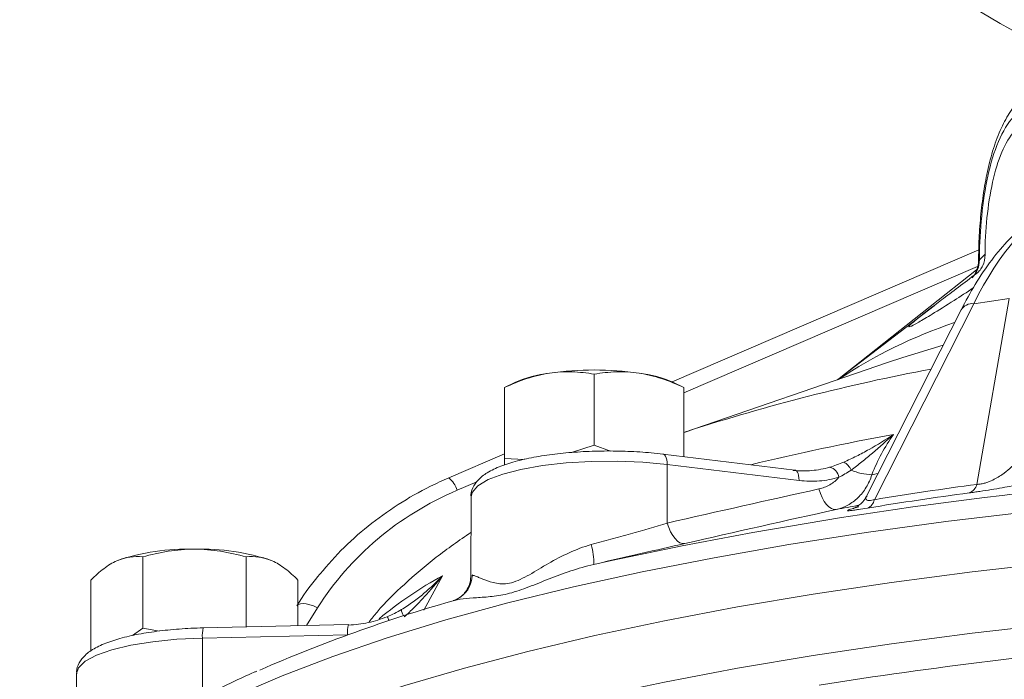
# Model space of a CAD drawing. Header units: millimetres. Extents: x 2 to 244, y -167 to 549.
# Tile 5 of 14: x 3 to 74, y 98 to 146. Entities that reach past the tile are written whole.
import ezdxf

# ---------------------------------------------------------------- set-up
doc = ezdxf.new("R2010")
doc.units = ezdxf.units.MM

msp = doc.modelspace()

# ---------------------------------------------------------------- linework, layer by layer
at = {"color": 7, "linetype": 'Continuous', "lineweight": 15}
for p, q in [((72.039, 129.592), (49.809, 120.032)), ((71.677, 125.694), (64.469, 111.479)), ((74.249, 126.078), (71.677, 125.694)), ((71.895, 112.588), (74.249, 126.078)), ((68.797, 125.549), (61.812, 120.184)), ((70.759, 125.244), (63.933, 111.78)), ((65.423, 121.424), (50.659, 116.354)), ((38.402, 119.981), (37.659, 119.614)), ((44.159, 115.425), (44.159, 120.582)), ((50.659, 119.614), (49.917, 119.981)), ((37.659, 114.454), (37.659, 119.611)), ((37.659, 119.572), (37.659, 119.611)), ((50.659, 114.601), (50.659, 119.611)), ((50.659, 119.611), (50.659, 119.568)), ((51.05, 116.47), (50.75, 116.372)), ((44.159, 115.425), (42.51, 114.894)), ((45.331, 115.001), (44.159, 115.425)), ((37.659, 114.807), (33.617, 113.069)), ((39.109, 114.403), (37.659, 114.454)), ((37.659, 114.454), (37.659, 113.997)), ((58.71, 113.629), (49.141, 114.784)), ((49.444, 114.026), (49.445, 109.78)), ((59.012, 112.871), (49.444, 114.026)), ((35.224, 111.682), (35.222, 106.022)), ((11.419, 102.17), (11.419, 107.327)), ((18.924, 102.25), (18.924, 107.327)), ((9.414, 106.986), (9.542, 107.046)), ((20.801, 107.046), (20.929, 106.986)), ((7.666, 100.488), (7.666, 105.645)), ((22.677, 102.335), (22.677, 105.645)), ((11.419, 102.17), (10.686, 101.622)), ((12.641, 101.945), (11.419, 102.17)), ((26.331, 102.418), (15.814, 102.179)), ((26.266, 101.676), (15.749, 101.438)), ((15.749, 101.438), (15.749, 97.192)), ((6.625, 98.861), (6.622, 91.441))]:
    msp.add_line(p, q, dxfattribs=at)
at = {"color": 8, "linetype": 'Continuous', "lineweight": 15}
for p, q in [((71.957, 128.394), (50.659, 119.234)), ((61.798, 120.18), (71.885, 128.152)), ((35.657, 112.783), (34.21, 112.16)), ((33.156, 105.966), (31.793, 103.474)), ((35.359, 106.024), (35.305, 105.985)), ((24.106, 103.644), (23.295, 102.349))]:
    msp.add_line(p, q, dxfattribs=at)
at = {"color": 8, "linetype": 'Continuous', "lineweight": 15, "flags": 128}
for points in [[(69.466, 122.693), (66.538, 121.798), (65.423, 121.424)], [(49.444, 114.026), (47.677, 114.189), (45.823, 114.264), (43.948, 114.248), (42.118, 114.141), (40.397, 113.948), (38.846, 113.674), (37.52, 113.331), (36.464, 112.93), (35.718, 112.484), (35.305, 112.011), (35.224, 111.682)], [(49.141, 114.784), (49.183, 114.773), (49.256, 114.725), (49.32, 114.64), (49.373, 114.523), (49.412, 114.378), (49.436, 114.21), (49.444, 114.026)], [(58.71, 113.629), (58.751, 113.619), (58.824, 113.57), (58.888, 113.485), (58.941, 113.368), (58.98, 113.223), (59.004, 113.055), (59.012, 112.871)], [(64.286, 113.292), (64.595, 113.35), (64.742, 113.377)], [(2.503, 82.159), (2.542, 82.713), (2.896, 84.405), (3.604, 86.089), (4.663, 87.761), (6.07, 89.416), (7.821, 91.048), (9.911, 92.653), (12.334, 94.227), (15.082, 95.765), (18.148, 97.261), (21.522, 98.713), (25.196, 100.115), (29.157, 101.464), (33.394, 102.755), (37.896, 103.985), (42.648, 105.15), (47.636, 106.247), (52.847, 107.272), (58.265, 108.223), (63.874, 109.096), (69.657, 109.89), (75.597, 110.601)], [(24.106, 103.644), (23.814, 103.767), (23.536, 103.859), (23.28, 103.917), (23.055, 103.94), (22.867, 103.927), (22.72, 103.878), (22.677, 103.85)], [(6.478, 81.598), (8.345, 83.224), (10.549, 84.821), (13.084, 86.385), (15.943, 87.911), (19.116, 89.395), (22.596, 90.832), (26.371, 92.219), (30.43, 93.55), (34.762, 94.823), (39.354, 96.033), (44.192, 97.177), (49.262, 98.252), (54.55, 99.254), (60.04, 100.18), (65.715, 101.028), (71.559, 101.795), (77.555, 102.479)], [(15.749, 101.438), (13.904, 101.35), (12.154, 101.175), (10.562, 100.918), (9.183, 100.589), (8.066, 100.199), (7.251, 99.762), (6.765, 99.293), (6.625, 98.861)]]:
    msp.add_lwpolyline(points, dxfattribs=at)
at = {"color": 7, "linetype": 'Continuous', "lineweight": 15, "flags": 128}
for points in [[(50.659, 116.353), (50.84, 116.414), (50.961, 116.455)], [(60.447, 112.254), (60.556, 111.928), (60.689, 111.626), (60.84, 111.358), (61.005, 111.132), (61.178, 110.956), (61.356, 110.833), (61.531, 110.77), (61.699, 110.766)], [(49.445, 109.78), (49.558, 109.451), (49.694, 109.147), (49.85, 108.877), (50.019, 108.651), (50.196, 108.476), (50.377, 108.356), (50.555, 108.296), (50.724, 108.297)], [(6.478, 86.041), (8.345, 87.667), (10.549, 89.264), (13.084, 90.828), (15.943, 92.354), (19.116, 93.838), (22.596, 95.275), (26.371, 96.662), (30.43, 97.993), (34.762, 99.266), (39.354, 100.476), (44.192, 101.62), (49.262, 102.695), (54.55, 103.696), (60.04, 104.623), (65.715, 105.471), (71.559, 106.238), (77.555, 106.922)], [(26.353, 102.384), (26.336, 102.416), (26.331, 102.418)]]:
    msp.add_lwpolyline(points, dxfattribs=at)
at = {"color": 7, "linetype": 'Continuous', "lineweight": 15}
msp.add_circle((123.355, 232.775), 100, dxfattribs=at)
for centre, radius, start, end in [((79.107, 121.757), 9.998, 131.43488, 134.62962), ((41.92, 111.919), 8.796, 96.60139, 113.58022), ((44.159, 97.604), 23.281, 81.97533, 98.02467), ((46.493, 112.272), 8.435, 66.05377, 83.76463), ((61.002, 112.955), 0.908, 9.37449, 75.57313), ((61.737, 113.211), 1.119, 21.66483, 62.84152), ((64.417, 117.487), 4.197, 246.99944, 268.2224), ((109.927, -192.224), 306.162, 94.58745, 102.41012), ((71.024, 112.809), 0.899, 291.1571, 345.80881), ((63.649, 111.64), 0.836, 292.39637, 348.83577), ((103.796, -109.083), 223.843, 100.41671, 100.84003), ((14.599, 92.461), 15.438, 87.87596, 109.1216), ((15.744, 92.461), 15.438, 70.8784, 92.12404), ((39.4, 106.867), 4.731, 358.99077, 16.58813), ((64.042, -1.933), 110.271, 105.89902, 113.58968), ((114.952, -247.146), 349.453, 94.867, 98.97057)]:
    msp.add_arc(centre, radius, start, end, dxfattribs=at)
at = {"color": 8, "linetype": 'Continuous', "lineweight": 15}
for centre, radius, start, end in [((70.282, 128.856), 1.802, 314.86608, 0.51262), ((71.587, 124.716), 0.982, 84.75068, 147.46047), ((81.436, 90.789), 35.334, 108.38835, 123.66717), ((95.221, -20.245), 143.687, 100.68425, 107.94054), ((99.445, -67.868), 187.117, 100.34114, 103.58147), ((32.564, 111.732), 1.701, 14.57489, 51.75693), ((47.406, 80.077), 29.552, 118.82957, 129.59776), ((33.328, 106.03), 1.978, 295.19152, 358.68025), ((26.948, 101.818), 2.496, 20.82294, 28.07492), ((31.06, 103.542), 0.879, 182.27337, 214.21329), ((18.004, 101.615), 2.262, 165.5558, 184.50007), ((28.521, 101.853), 2.262, 165.5558, 184.50007)]:
    msp.add_arc(centre, radius, start, end, dxfattribs=at)
at = {"color": 7, "linetype": 'Continuous', "lineweight": 15}
for centre, major_axis, ratio, start_param, end_param in [((78.226, 108.87), (2.342, 24.474), 0.437613, 0.227226, 0.855545), ((43.158, 94.167), (21.813, 3.171), 0.903526, 1.859057, 2.487376)]:
    msp.add_ellipse(centre, major_axis=major_axis, ratio=ratio, start_param=start_param, end_param=end_param, dxfattribs=at)
for points, knots in [([(78.333, 141.85), (78.232, 141.866), (77.765, 141.937), (76.917, 141.752), (75.927, 141.297), (75.059, 140.588), (74.299, 139.638), (73.638, 138.438), (73.085, 136.978), (72.655, 135.329), (72.344, 133.569), (72.142, 131.773), (72.035, 130.171), (72.03, 129.213), (72.028, 128.834)], [0, 0, 0, 0, 0.0225044, 0.1044124, 0.1829509, 0.2636096, 0.3506253, 0.4453526, 0.5470152, 0.6488029, 0.747081, 0.8438869, 0.9381759, 1, 1, 1, 1]), ([(79.201, 133.45), (79.152, 134.133), (79.041, 135.654), (78.305, 137.493), (77.253, 138.769), (76.04, 139.163), (74.872, 138.632), (73.882, 137.246), (73.138, 135.164), (72.666, 132.612), (72.507, 130.555), (72.493, 129.465), (72.491, 129.253)], [0, 0, 0, 0, 0.089801, 0.199698, 0.310394, 0.421548, 0.531802, 0.641216, 0.751127, 0.862114, 0.973099, 1, 1, 1, 1]), ([(77.741, 132.848), (77.465, 132.723), (76.713, 132.382), (75.535, 131.582), (74.22, 130.384), (72.959, 128.887), (71.791, 127.177), (71.094, 125.871), (70.759, 125.244)], [0, 0, 0, 0, 0.100482, 0.27397, 0.453247, 0.638473, 0.826337, 1, 1, 1, 1]), ([(72.491, 129.253), (72.489, 128.968), (72.432, 128.694), (72.272, 128.342), (72.206, 128.233), (72.054, 128.041), (71.967, 127.955), (71.871, 127.882)], [0, 0, 0, 0, 0.5, 0.5, 0.75, 0.75, 1, 1, 1, 1]), ([(72.009, 128.832), (72.012, 128.808), (72.034, 128.624), (71.961, 128.314), (71.855, 128.068), (71.809, 127.961)], [0, 0, 0, 0, 0.0784994, 0.5982074, 1, 1, 1, 1]), ([(71.871, 127.882), (70.989, 127.215), (69.307, 125.942), (67.651, 124.672), (66.926, 124.056), (66.949, 123.962), (67.556, 124.272), (68.709, 124.959), (70.105, 125.827), (71.173, 126.529), (71.644, 126.838)], [0, 0, 0, 0, 0.208841, 0.398504, 0.532849, 0.629826, 0.727572, 0.810283, 0.916387, 1, 1, 1, 1]), ([(37.659, 119.611), (38.191, 119.861), (38.726, 120.082), (39.809, 120.439), (40.355, 120.574), (40.909, 120.657)], [0, 0, 0, 0, 0.5, 0.5, 1, 1, 1, 1]), ([(40.909, 120.657), (41.185, 120.698), (41.462, 120.726), (42.01, 120.757), (42.282, 120.76), (43.094, 120.735), (43.629, 120.673), (44.159, 120.582)], [0, 0, 0, 0, 0.25, 0.25, 0.5, 0.5, 1, 1, 1, 1]), ([(47.409, 120.657), (46.859, 120.739), (46.302, 120.768), (45.217, 120.734), (44.685, 120.673), (44.159, 120.582)], [0, 0, 0, 0, 0.5, 0.5, 1, 1, 1, 1]), ([(50.659, 119.611), (50.13, 119.86), (49.589, 120.084), (48.505, 120.441), (47.959, 120.575), (47.409, 120.657)], [0, 0, 0, 0, 0.5, 0.5, 1, 1, 1, 1]), ([(62.248, 114.206), (62.558, 114.337), (62.866, 114.482), (63.48, 114.789), (63.786, 114.952), (64.692, 115.461), (65.283, 115.825), (65.856, 116.209)], [0, 0, 0, 0, 0.25, 0.25, 0.5, 0.5, 1, 1, 1, 1]), ([(62.777, 113.624), (63.038, 113.813), (63.297, 114.013), (63.814, 114.428), (64.072, 114.643), (64.842, 115.298), (65.351, 115.75), (65.856, 116.209)], [0, 0, 0, 0, 0.25, 0.25, 0.5, 0.5, 1, 1, 1, 1]), ([(49.141, 114.784), (48.861, 114.815), (48.046, 114.906), (46.614, 114.996), (44.873, 115.022), (43.143, 114.963), (41.48, 114.821), (39.933, 114.599), (38.544, 114.3), (37.343, 113.922), (36.411, 113.479), (35.743, 112.971), (35.348, 112.375), (35.175, 111.872), (35.232, 111.637), (35.236, 111.62)], [0, 0, 0, 0, 0.047605, 0.138534, 0.229264, 0.319932, 0.410723, 0.501881, 0.5938, 0.687197, 0.783604, 0.867728, 0.933426, 0.995129, 1, 1, 1, 1]), ([(58.59, 113.602), (59.041, 113.557), (59.487, 113.554), (60.369, 113.63), (60.806, 113.711), (61.228, 113.834)], [0, 0, 0, 0, 0.5, 0.5, 1, 1, 1, 1]), ([(71.895, 112.588), (71.973, 112.588), (72.057, 112.594), (72.238, 112.62), (72.331, 112.64), (72.514, 112.689), (72.605, 112.718), (72.777, 112.781), (72.858, 112.814), (73.088, 112.917), (73.228, 112.99), (73.485, 113.138), (73.602, 113.213), (73.93, 113.439), (74.118, 113.591), (74.453, 113.89), (74.6, 114.039), (74.733, 114.187)], [0, 0, 0, 0, 0.0625, 0.0625, 0.125, 0.125, 0.1875, 0.1875, 0.25, 0.25, 0.375, 0.375, 0.5, 0.5, 0.75, 0.75, 1, 1, 1, 1]), ([(33.617, 113.069), (33.17, 112.867), (31.9, 112.295), (29.912, 111.157), (27.737, 109.591), (25.756, 107.83), (24.635, 106.507), (24.079, 105.85)], [0, 0, 0, 0, 0.119507, 0.339981, 0.560784, 0.781951, 1, 1, 1, 1]), ([(61.898, 113.103), (61.434, 112.964), (60.961, 112.878), (60, 112.802), (59.51, 112.811), (59.012, 112.871)], [0, 0, 0, 0, 0.5, 0.5, 1, 1, 1, 1]), ([(60.447, 112.254), (60.728, 112.316), (60.996, 112.418), (61.489, 112.703), (61.71, 112.883), (61.898, 113.103)], [0, 0, 0, 0, 0.5, 0.5, 1, 1, 1, 1]), ([(64.286, 113.292), (64.182, 112.959), (64.045, 112.653), (63.709, 112.095), (63.508, 111.841), (63.173, 111.518), (63.056, 111.419), (62.81, 111.238), (62.68, 111.155), (62.279, 110.939), (61.996, 110.833), (61.699, 110.766)], [0, 0, 0, 0, 0.25, 0.25, 0.5, 0.5, 0.625, 0.625, 0.75, 0.75, 1, 1, 1, 1]), ([(76.614, 112.935), (76.345, 112.868), (76.038, 112.797), (75.505, 112.682), (75.315, 112.643), (74.906, 112.561), (74.688, 112.518), (74.229, 112.432), (73.984, 112.387), (73.474, 112.297), (73.211, 112.253), (72.665, 112.163), (72.39, 112.12), (71.985, 112.06), (71.851, 112.04), (71.594, 112.004), (71.469, 111.986), (71.348, 111.97)], [0, 0, 0, 0, 0.25, 0.25, 0.375, 0.375, 0.5, 0.5, 0.625, 0.625, 0.75, 0.75, 0.875, 0.875, 0.9375, 0.9375, 1, 1, 1, 1]), ([(63.913, 111.779), (63.888, 111.719), (63.806, 111.517), (63.577, 111.257), (63.303, 111.026), (63.096, 110.905), (62.981, 110.852), (62.921, 110.828), (62.918, 110.827), (62.917, 110.827)], [0, 0, 0, 0, 0.09706, 0.32822, 0.518244, 0.656474, 0.759189, 0.86952, 1, 1, 1, 1]), ([(63.968, 110.868), (63.724, 110.827), (63.507, 110.793), (63.224, 110.75), (63.137, 110.738), (62.983, 110.717), (62.915, 110.708), (62.795, 110.694), (62.743, 110.689), (62.657, 110.681), (62.622, 110.679), (62.54, 110.677), (62.514, 110.681), (62.511, 110.698), (62.532, 110.711), (62.612, 110.744), (62.671, 110.764), (62.894, 110.832), (63.1, 110.889), (63.353, 110.953)], [0, 0, 0, 0, 0.125, 0.125, 0.1875, 0.1875, 0.25, 0.25, 0.3125, 0.3125, 0.375, 0.375, 0.5, 0.5, 0.625, 0.625, 0.75, 0.75, 1, 1, 1, 1]), ([(43.934, 108.218), (44.415, 108.349), (44.894, 108.48), (45.848, 108.745), (46.325, 108.878), (47.718, 109.272), (48.603, 109.528), (49.445, 109.78)], [0, 0, 0, 0, 0.25, 0.25, 0.5, 0.5, 1, 1, 1, 1]), ([(35.223, 109.105), (34.371, 108.519), (32.694, 107.366), (30.442, 105.421), (28.821, 103.854), (28.026, 102.862), (27.836, 102.625)], [0, 0, 0, 0, 0.319791, 0.628647, 0.911209, 1, 1, 1, 1]), ([(15.171, 107.888), (14.536, 107.888), (13.893, 107.833), (12.64, 107.637), (12.026, 107.496), (11.419, 107.327)], [0, 0, 0, 0, 0.5, 0.5, 1, 1, 1, 1]), ([(18.924, 107.327), (18.313, 107.497), (17.688, 107.64), (16.436, 107.835), (15.806, 107.888), (15.171, 107.888)], [0, 0, 0, 0, 0.5, 0.5, 1, 1, 1, 1]), ([(35.305, 105.985), (35.378, 105.996), (35.495, 105.959), (35.73, 105.866), (35.819, 105.828), (36.015, 105.746), (36.122, 105.701), (36.472, 105.566), (36.742, 105.47), (37.22, 105.386), (37.392, 105.369), (37.757, 105.377), (37.951, 105.403), (38.365, 105.511), (38.582, 105.594), (39.016, 105.796), (39.235, 105.913), (39.902, 106.292), (40.362, 106.577), (41.321, 107.127), (41.817, 107.393), (42.844, 107.861), (43.375, 108.066), (43.934, 108.218)], [0, 0, 0, 0, 0.125, 0.125, 0.1875, 0.1875, 0.25, 0.25, 0.375, 0.375, 0.4375, 0.4375, 0.5, 0.5, 0.5625, 0.5625, 0.625, 0.625, 0.75, 0.75, 0.875, 0.875, 1, 1, 1, 1]), ([(50.724, 108.297), (49.711, 108.065), (48.65, 107.823), (46.982, 107.442), (46.412, 107.311), (45.274, 107.049), (44.703, 106.917), (44.13, 106.784)], [0, 0, 0, 0, 0.5, 0.5, 0.75, 0.75, 1, 1, 1, 1]), ([(9.542, 107.046), (9.701, 107.118), (9.861, 107.176), (10.178, 107.267), (10.335, 107.299), (10.804, 107.363), (11.112, 107.36), (11.419, 107.327)], [0, 0, 0, 0, 0.25, 0.25, 0.5, 0.5, 1, 1, 1, 1]), ([(18.924, 107.327), (19.231, 107.36), (19.54, 107.363), (20.165, 107.278), (20.481, 107.19), (20.801, 107.046)], [0, 0, 0, 0, 0.5, 0.5, 1, 1, 1, 1]), ([(7.666, 105.645), (7.973, 105.953), (8.282, 106.233), (8.907, 106.708), (9.223, 106.903), (9.542, 107.046)], [0, 0, 0, 0, 0.5, 0.5, 1, 1, 1, 1]), ([(20.801, 107.046), (20.96, 106.975), (21.12, 106.89), (21.436, 106.697), (21.593, 106.589), (22.062, 106.232), (22.371, 105.953), (22.677, 105.645)], [0, 0, 0, 0, 0.25, 0.25, 0.5, 0.5, 1, 1, 1, 1]), ([(44.13, 106.784), (43.554, 106.651), (42.998, 106.486), (41.919, 106.127), (41.394, 105.93), (40.379, 105.532), (39.888, 105.331), (39.174, 105.057), (38.94, 104.97), (38.477, 104.815), (38.249, 104.745), (37.583, 104.573), (37.159, 104.504), (36.358, 104.416), (35.983, 104.394), (35.28, 104.347), (34.952, 104.323), (34.349, 104.248), (34.076, 104.198), (33.834, 104.119)], [0, 0, 0, 0, 0.125, 0.125, 0.25, 0.25, 0.375, 0.375, 0.4375, 0.4375, 0.5, 0.5, 0.625, 0.625, 0.75, 0.75, 0.875, 0.875, 1, 1, 1, 1]), ([(24.079, 105.85), (24.069, 105.84), (23.499, 105.199), (23.049, 104.481), (22.607, 103.776)], [0, 0, 0, 0, 0.016658, 1, 1, 1, 1]), ([(30.181, 103.507), (30.476, 103.68), (30.754, 103.865), (31.289, 104.252), (31.546, 104.454), (32.284, 105.077), (32.736, 105.513), (33.156, 105.966)], [0, 0, 0, 0, 0.25, 0.25, 0.5, 0.5, 1, 1, 1, 1]), ([(30.369, 102.974), (30.632, 103.199), (30.882, 103.435), (31.367, 103.92), (31.603, 104.169), (32.292, 104.925), (32.73, 105.443), (33.156, 105.966)], [0, 0, 0, 0, 0.25, 0.25, 0.5, 0.5, 1, 1, 1, 1]), ([(35.203, 106.034), (35.201, 105.851), (35.198, 105.482), (34.984, 104.999), (34.714, 104.636), (34.463, 104.417), (34.291, 104.304), (34.194, 104.252), (34.18, 104.246), (34.174, 104.243)], [0, 0, 0, 0, 0.185374, 0.375351, 0.536849, 0.670648, 0.78313, 0.906971, 1, 1, 1, 1]), ([(34.168, 104.244), (34.163, 104.24), (34.081, 104.18), (34.001, 104.172), (33.927, 104.165)], [0, 0, 0, 0, 0.06803, 1, 1, 1, 1]), ([(26.353, 102.384), (26.832, 102.403), (27.305, 102.463), (28.24, 102.666), (28.703, 102.809), (29.151, 102.993)], [0, 0, 0, 0, 0.5, 0.5, 1, 1, 1, 1]), ([(15.814, 102.179), (15.513, 102.17), (14.637, 102.144), (13.223, 102.036), (11.648, 101.832), (10.223, 101.549), (8.98, 101.188), (7.983, 100.755), (7.263, 100.265), (6.815, 99.686), (6.594, 99.173), (6.642, 98.903), (6.65, 98.857)], [0, 0, 0, 0, 0.064075, 0.18636, 0.309151, 0.432831, 0.558241, 0.687126, 0.807934, 0.89916, 0.982839, 1, 1, 1, 1]), ([(19.691, 99.041), (19.627, 99.014), (18.46, 98.52), (16.439, 97.512), (13.647, 96.014), (11.188, 94.451), (9.512, 93.275), (8.754, 92.6), (8.623, 92.483)], [0, 0, 0, 0, 0.013492, 0.246789, 0.480745, 0.715427, 0.950817, 1, 1, 1, 1])]:
    msp.add_open_spline(points, degree=3, knots=knots, dxfattribs=at)
at = {"color": 8, "linetype": 'Continuous', "lineweight": 15}
for points, knots in [([(80.1, 133.82), (80.099, 133.849), (80.069, 134.857), (79.714, 136.729), (78.697, 138.835), (77.338, 140.048), (75.888, 140.252), (74.528, 139.416), (73.426, 137.608), (72.653, 135.051), (72.204, 132.091), (72.09, 129.969), (72.083, 128.934), (72.083, 128.872)], [0, 0, 0, 0, 0.00323, 0.111728, 0.221911, 0.332381, 0.443394, 0.554799, 0.669952, 0.780271, 0.887345, 0.993295, 1, 1, 1, 1]), ([(72.025, 128.834), (72.028, 128.829), (72.032, 128.821), (72.07, 128.859), (72.083, 128.872)], [0, 0, 0, 0, 0.663446, 1, 1, 1, 1]), ([(63.947, 111.764), (63.921, 111.728), (63.831, 111.601), (63.854, 111.48), (63.98, 111.417), (64.114, 111.408), (64.273, 111.427), (64.411, 111.463), (64.469, 111.479)], [0, 0, 0, 0, 0.147657, 0.522211, 0.676635, 0.769629, 0.901705, 1, 1, 1, 1])]:
    msp.add_open_spline(points, degree=3, knots=knots, dxfattribs=at)
at = {"color": 7, "linetype": 'Continuous', "lineweight": 15}
for points in [[(65.856, 116.209), (65.221, 115.312), (64.694, 114.34), (64.286, 113.292)], [(61.228, 113.834), (61.567, 113.933), (61.902, 114.06), (62.248, 114.206)], [(62.777, 113.624), (62.481, 113.428), (62.195, 113.251), (61.898, 113.103)], [(49.445, 109.78), (53.108, 110.619), (56.775, 111.445), (60.447, 112.254)], [(64.469, 111.479), (66.959, 111.891), (69.434, 112.26), (71.895, 112.588)], [(71.348, 111.97), (68.903, 111.645), (66.443, 111.277), (63.968, 110.868)], [(61.699, 110.766), (58.036, 109.959), (54.378, 109.135), (50.724, 108.297)], [(29.151, 102.993), (29.509, 103.14), (29.853, 103.314), (30.181, 103.507)]]:
    msp.add_open_spline(points, degree=3, dxfattribs=at)

doc.saveas('drawing.dxf')
